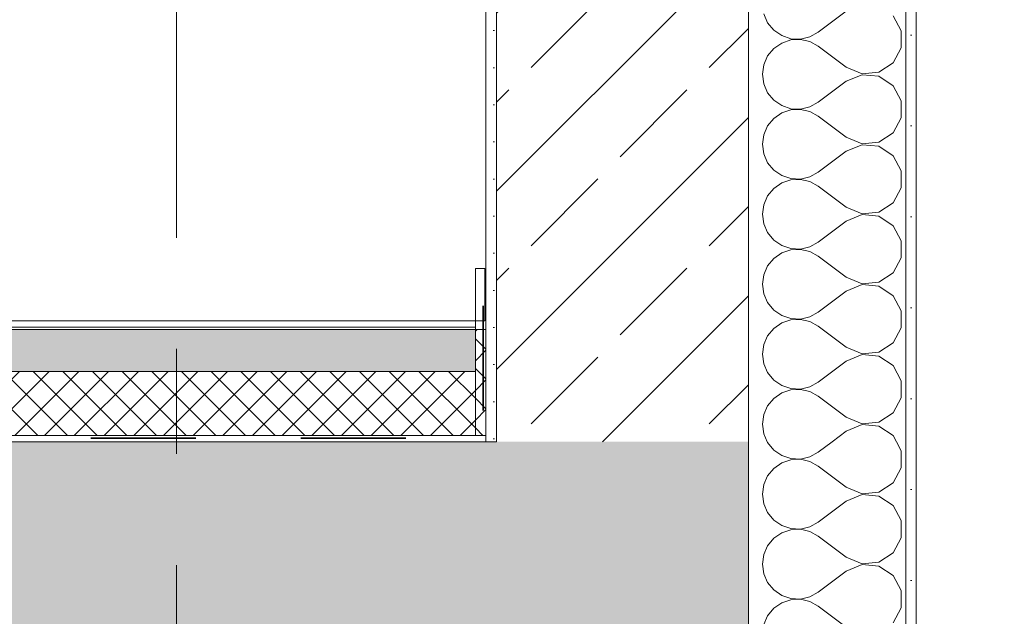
# Model space of a CAD drawing. Header units: metres. Extents: x -17.8 to 3.6, y -5.9 to 16.3.
# Tile 49 of 77: x -0.699 to 0.239, y 3.084 to 3.652. Entities that reach past the tile are written whole.
import ezdxf

# ---------------------------------------------------------------- set-up
doc = ezdxf.new("R2010")
doc.units = ezdxf.units.M
doc.header["$MEASUREMENT"] = 0
for name, pattern in [('Strichlinie doppelt', [0.546806, 0.264583, -0.105833, 0.070556, -0.105833]), ('Strichlinie eng', [0.115, 0.075, -0.04]), ('Wipeout_Contour', [1, 0, -1])]:
    doc.linetypes.add(name, pattern=pattern)
for name, color, linetype in [('152 - Bemaßung_ Beschriftung.Ausbau', 7, 'Continuous'), ('301 - Elemente.Linie', 7, 'Continuous'), ('451 - Universal.Achsen Raster', 7, 'Continuous'), ('603 - Struktur.Bodenplatte_ Decke Roh', 7, 'Continuous'), ('604 - Struktur.Wand Aussen', 7, 'Continuous'), ('605 - Struktur.Wand Innen', 7, 'Continuous'), ('650 - Abdeckung.Fußboden Aufbau', 7, 'Continuous')]:
    doc.layers.add(name, color=color, linetype=linetype)
doc.styles.add('ERSTELLTER_STIL_1', font='txt')
doc.dimstyles.new('ERSTELLTER_STIL__1', dxfattribs={"dimtxt": 0.1, "dimasz": 0.0532, "dimexe": 0.18, "dimexo": 0.0625, "dimgap": 0, "dimtad": 1, "dimzin": 0, "dimdsep": 46, "dimtxsty": 'ERSTELLTER_STIL_1', "dimblk": 'ARROWHEAD_2', "dimblk1": 'ARROWHEAD_2', "dimblk2": 'ARROWHEAD_2', "dimcen": 0.09, "dimse1": 1, "dimse2": 1, "dimclrd": 7, "dimclre": 7, "dimclrt": 7, "dimazin": 0, "dimtfac": 1, "dimtdec": 4, "dimtmove": 0, "dimatfit": 3, "dimfxl": 1, "dimtolj": 1, "dimtzin": 0, "dimarcsym": 0})
pattern_1 = [(45, (0, 0), (-0.014142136, 0.014142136), []), (135, (0, 0), (0.014142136, 0.014142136), [])]
pattern_2 = [(0, (0, 0), (0, 0.0866025), [0, -0.05]), (0, (0.025, 0.0433), (0, 0.0866025), [0, -0.05])]
pattern_3 = [(45, (0, 0), (-0.0848528, 0.0848528), []), (45, (-0.04243, 0.04243), (-0.0848528, 0.0848528), [0.09, -0.03])]

# ---------------------------------------------------------------- blocks, each defined once
blk = doc.blocks.new('*X4')
at = {"layer": '604 - Struktur.Wand Aussen', "color": 7, "linetype": 'Continuous', "lineweight": 5}
for p, q in [((0.01293, 3.25), (0.01331, 3.24914)), ((0.01331, 3.24914), (0.01918, 3.24206)), ((0.075, 3.25), (0.06167, 3.24)), ((0.14066, 3.24145), (0.13608, 3.25)), ((0.01918, 3.24206), (0.02676, 3.23685)), ((0.02676, 3.23685), (0.03547, 3.23391)), ((0.05362, 3.23555), (0.06167, 3.24)), ((0.14066, 3.22521), (0.14066, 3.24145)), ((0.02676, 3.22981), (0.01918, 3.22461)), ((0.03547, 3.23275), (0.02676, 3.22981)), ((0.03547, 3.23391), (0.04466, 3.23347)), ((0.04466, 3.2332), (0.03547, 3.23275)), ((0.04466, 3.23347), (0.05362, 3.23555)), ((0.05362, 3.23112), (0.04466, 3.2332)), ((0.06167, 3.22667), (0.05362, 3.23112)), ((0.01918, 3.22461), (0.01331, 3.21752)), ((0.08833, 3.20667), (0.06167, 3.22667)), ((0.13299, 3.2109), (0.14066, 3.22521)), ((0.0096, 3.20911), (0.00833, 3.2)), ((0.01331, 3.21752), (0.0096, 3.20911)), ((0.11947, 3.20192), (0.13299, 3.2109)), ((0.00833, 3.2), (0.0096, 3.19089)), ((0.08833, 3.20667), (0.1033, 3.20038)), ((0.1033, 3.19962), (0.08833, 3.19333)), ((0.1033, 3.20038), (0.11947, 3.20192)), ((0.11947, 3.19808), (0.1033, 3.19962)), ((0.0096, 3.19089), (0.01331, 3.18248)), ((0.08833, 3.19333), (0.06167, 3.17333)), ((0.13299, 3.1891), (0.11947, 3.19808)), ((0.01331, 3.18248), (0.01918, 3.17539)), ((0.14066, 3.17479), (0.13299, 3.1891)), ((0.01918, 3.17539), (0.02676, 3.17019)), ((0.05362, 3.16888), (0.06167, 3.17333)), ((0.14066, 3.15855), (0.14066, 3.17479)), ((0.02676, 3.16315), (0.01918, 3.15794)), ((0.02676, 3.17019), (0.03547, 3.16725)), ((0.03547, 3.16609), (0.02676, 3.16315)), ((0.03547, 3.16725), (0.04466, 3.1668)), ((0.04466, 3.16653), (0.03547, 3.16609)), ((0.04466, 3.1668), (0.05362, 3.16888)), ((0.05362, 3.16445), (0.04466, 3.16653)), ((0.06167, 3.16), (0.05362, 3.16445)), ((0.01918, 3.15794), (0.01331, 3.15086)), ((0.08833, 3.14), (0.06167, 3.16)), ((0.13299, 3.14424), (0.14066, 3.15855)), ((0.01331, 3.15086), (0.0096, 3.14244)), ((0.11947, 3.13525), (0.13299, 3.14424)), ((0.0096, 3.14244), (0.00833, 3.13333)), ((0.08833, 3.14), (0.1033, 3.13371)), ((0.1033, 3.13371), (0.11947, 3.13525)), ((0.00833, 3.13333), (0.0096, 3.12422)), ((0.0096, 3.12422), (0.01331, 3.11581)), ((0.08833, 3.12667), (0.06167, 3.10667)), ((0.1033, 3.13295), (0.08833, 3.12667)), ((0.11947, 3.13142), (0.1033, 3.13295)), ((0.13299, 3.12243), (0.11947, 3.13142)), ((0.01331, 3.11581), (0.01918, 3.10873)), ((0.14066, 3.10812), (0.13299, 3.12243)), ((0.01918, 3.10873), (0.02676, 3.10352)), ((0.05362, 3.10222), (0.06167, 3.10667)), ((0.14066, 3.09188), (0.14066, 3.10812)), ((0.02676, 3.09648), (0.01918, 3.09127)), ((0.02676, 3.10352), (0.03547, 3.10058)), ((0.03547, 3.09942), (0.02676, 3.09648)), ((0.03547, 3.10058), (0.04466, 3.10013)), ((0.04466, 3.09987), (0.03547, 3.09942)), ((0.04466, 3.10013), (0.05362, 3.10222)), ((0.05362, 3.09778), (0.04466, 3.09987)), ((0.06167, 3.09333), (0.05362, 3.09778)), ((0.01918, 3.09127), (0.01331, 3.08419)), ((0.08833, 3.07333), (0.06167, 3.09333)), ((0.13299, 3.07757), (0.14066, 3.09188)), ((0.01331, 3.08419), (0.0096, 3.07578))]:
    blk.add_line(p, q, dxfattribs=at)
blk = doc.blocks.new('*X8')
at = {"layer": '604 - Struktur.Wand Aussen', "color": 7, "linetype": 'Continuous', "lineweight": 5}
for p, q in [((0.08833, 3.66), (0.06167, 3.64)), ((0.0096, 3.65756), (0.01331, 3.64914)), ((0.14066, 3.64145), (0.13299, 3.65576)), ((0.01331, 3.64914), (0.01918, 3.64206)), ((0.01918, 3.64206), (0.02676, 3.63685)), ((0.14066, 3.62521), (0.14066, 3.64145)), ((0.02676, 3.63685), (0.03547, 3.63391)), ((0.03547, 3.63275), (0.02676, 3.62981)), ((0.03547, 3.63391), (0.04466, 3.63347)), ((0.04466, 3.6332), (0.03547, 3.63275)), ((0.04466, 3.63347), (0.05362, 3.63555)), ((0.05362, 3.63112), (0.04466, 3.6332)), ((0.05362, 3.63555), (0.06167, 3.64)), ((0.06167, 3.62667), (0.05362, 3.63112)), ((0.01918, 3.62461), (0.01331, 3.61752)), ((0.02676, 3.62981), (0.01918, 3.62461)), ((0.08833, 3.60667), (0.06167, 3.62667)), ((0.13299, 3.6109), (0.14066, 3.62521)), ((0.01331, 3.61752), (0.0096, 3.60911)), ((0.0096, 3.60911), (0.00833, 3.6)), ((0.08833, 3.60667), (0.1033, 3.60038)), ((0.11947, 3.60192), (0.13299, 3.6109)), ((0.00833, 3.6), (0.0096, 3.59089)), ((0.08833, 3.59333), (0.06167, 3.57333)), ((0.1033, 3.59962), (0.08833, 3.59333)), ((0.1033, 3.60038), (0.11947, 3.60192)), ((0.11947, 3.59808), (0.1033, 3.59962)), ((0.13299, 3.5891), (0.11947, 3.59808)), ((0.0096, 3.59089), (0.01331, 3.58248)), ((0.14066, 3.57479), (0.13299, 3.5891)), ((0.01331, 3.58248), (0.01918, 3.57539)), ((0.01918, 3.57539), (0.02676, 3.57019)), ((0.14066, 3.55855), (0.14066, 3.57479)), ((0.02676, 3.57019), (0.03547, 3.56725)), ((0.03547, 3.56609), (0.02676, 3.56315)), ((0.03547, 3.56725), (0.04466, 3.5668)), ((0.04466, 3.56653), (0.03547, 3.56609)), ((0.04466, 3.5668), (0.05362, 3.56888)), ((0.05362, 3.56445), (0.04466, 3.56653)), ((0.05362, 3.56888), (0.06167, 3.57333)), ((0.01918, 3.55794), (0.01331, 3.55086)), ((0.02676, 3.56315), (0.01918, 3.55794)), ((0.06167, 3.56), (0.05362, 3.56445)), ((0.08833, 3.54), (0.06167, 3.56)), ((0.13299, 3.54424), (0.14066, 3.55855)), ((0.01331, 3.55086), (0.0096, 3.54244)), ((0.0096, 3.54244), (0.00833, 3.53333)), ((0.08833, 3.54), (0.1033, 3.53371)), ((0.11947, 3.53525), (0.13299, 3.54424)), ((0.00833, 3.53333), (0.0096, 3.52422)), ((0.1033, 3.53295), (0.08833, 3.52667)), ((0.1033, 3.53371), (0.11947, 3.53525)), ((0.11947, 3.53142), (0.1033, 3.53295)), ((0.13299, 3.52243), (0.11947, 3.53142)), ((0.0096, 3.52422), (0.01331, 3.51581)), ((0.08833, 3.52667), (0.06167, 3.50667)), ((0.14066, 3.50812), (0.13299, 3.52243)), ((0.01331, 3.51581), (0.01918, 3.50873)), ((0.01918, 3.50873), (0.02676, 3.50352)), ((0.02676, 3.50352), (0.03547, 3.50058)), ((0.03547, 3.49942), (0.02676, 3.49648)), ((0.03547, 3.50058), (0.04466, 3.50013)), ((0.04466, 3.49987), (0.03547, 3.49942)), ((0.04466, 3.50013), (0.05362, 3.50222)), ((0.05362, 3.49778), (0.04466, 3.49987)), ((0.05362, 3.50222), (0.06167, 3.50667)), ((0.14066, 3.49188), (0.14066, 3.50812)), ((0.01918, 3.49127), (0.01331, 3.48419)), ((0.02676, 3.49648), (0.01918, 3.49127)), ((0.06167, 3.49333), (0.05362, 3.49778)), ((0.08833, 3.47333), (0.06167, 3.49333)), ((0.13299, 3.47757), (0.14066, 3.49188)), ((0.01331, 3.48419), (0.0096, 3.47578)), ((0.0096, 3.47578), (0.00833, 3.46667)), ((0.08833, 3.47333), (0.1033, 3.46705)), ((0.11947, 3.46858), (0.13299, 3.47757)), ((0.00833, 3.46667), (0.0096, 3.45756)), ((0.1033, 3.46629), (0.08833, 3.46)), ((0.1033, 3.46705), (0.11947, 3.46858)), ((0.11947, 3.46475), (0.1033, 3.46629)), ((0.13299, 3.45576), (0.11947, 3.46475)), ((0.0096, 3.45756), (0.01331, 3.44914)), ((0.08833, 3.46), (0.06167, 3.44)), ((0.14066, 3.44145), (0.13299, 3.45576)), ((0.01331, 3.44914), (0.01918, 3.44206)), ((0.01918, 3.44206), (0.02676, 3.43685)), ((0.02676, 3.43685), (0.03547, 3.43391)), ((0.03547, 3.43391), (0.04466, 3.43347)), ((0.04466, 3.43347), (0.05362, 3.43555)), ((0.05362, 3.43555), (0.06167, 3.44)), ((0.14066, 3.42521), (0.14066, 3.44145)), ((0.01918, 3.42461), (0.01331, 3.41752)), ((0.02676, 3.42981), (0.01918, 3.42461)), ((0.03547, 3.43275), (0.02676, 3.42981)), ((0.04466, 3.4332), (0.03547, 3.43275)), ((0.05362, 3.43112), (0.04466, 3.4332)), ((0.06167, 3.42667), (0.05362, 3.43112)), ((0.08833, 3.40667), (0.06167, 3.42667)), ((0.13299, 3.4109), (0.14066, 3.42521)), ((0.01331, 3.41752), (0.0096, 3.40911)), ((0.0096, 3.40911), (0.00833, 3.4)), ((0.08833, 3.40667), (0.1033, 3.40038)), ((0.11947, 3.40192), (0.13299, 3.4109)), ((0.00833, 3.4), (0.0096, 3.39089)), ((0.1033, 3.39962), (0.08833, 3.39333)), ((0.1033, 3.40038), (0.11947, 3.40192)), ((0.11947, 3.39808), (0.1033, 3.39962)), ((0.13299, 3.3891), (0.11947, 3.39808)), ((0.0096, 3.39089), (0.01331, 3.38248)), ((0.08833, 3.39333), (0.06167, 3.37333)), ((0.14066, 3.37479), (0.13299, 3.3891)), ((0.01331, 3.38248), (0.01918, 3.37539)), ((0.01918, 3.37539), (0.02676, 3.37019)), ((0.02676, 3.37019), (0.03547, 3.36725)), ((0.04466, 3.3668), (0.05362, 3.36888)), ((0.05362, 3.36888), (0.06167, 3.37333)), ((0.14066, 3.35855), (0.14066, 3.37479)), ((0.02676, 3.36315), (0.01918, 3.35794)), ((0.03547, 3.36609), (0.02676, 3.36315)), ((0.03547, 3.36725), (0.04466, 3.3668)), ((0.04466, 3.36653), (0.03547, 3.36609)), ((0.05362, 3.36445), (0.04466, 3.36653)), ((0.06167, 3.36), (0.05362, 3.36445)), ((0.08833, 3.34), (0.06167, 3.36)), ((0.01331, 3.35086), (0.0096, 3.34244)), ((0.01918, 3.35794), (0.01331, 3.35086)), ((0.13299, 3.34424), (0.14066, 3.35855)), ((0.0096, 3.34244), (0.00833, 3.33333)), ((0.08833, 3.34), (0.1033, 3.33371)), ((0.11947, 3.33525), (0.13299, 3.34424)), ((0.00833, 3.33333), (0.0096, 3.32422)), ((0.1033, 3.33295), (0.08833, 3.32667)), ((0.1033, 3.33371), (0.11947, 3.33525)), ((0.11947, 3.33142), (0.1033, 3.33295)), ((0.13299, 3.32243), (0.11947, 3.33142)), ((0.0096, 3.32422), (0.01331, 3.31581)), ((0.08833, 3.32667), (0.06167, 3.30667)), ((0.14066, 3.30812), (0.13299, 3.32243)), ((0.01331, 3.31581), (0.01918, 3.30873)), ((0.01918, 3.30873), (0.02676, 3.30352)), ((0.02676, 3.30352), (0.03547, 3.30058)), ((0.05362, 3.30222), (0.06167, 3.30667)), ((0.14066, 3.29188), (0.14066, 3.30812)), ((0.02676, 3.29648), (0.01918, 3.29127)), ((0.03547, 3.29942), (0.02676, 3.29648)), ((0.03547, 3.30058), (0.04466, 3.30013)), ((0.04466, 3.29987), (0.03547, 3.29942)), ((0.04466, 3.30013), (0.05362, 3.30222)), ((0.05362, 3.29778), (0.04466, 3.29987)), ((0.06167, 3.29333), (0.05362, 3.29778)), ((0.08833, 3.27333), (0.06167, 3.29333)), ((0.01331, 3.28419), (0.0096, 3.27578)), ((0.01918, 3.29127), (0.01331, 3.28419)), ((0.13299, 3.27757), (0.14066, 3.29188)), ((0.0096, 3.27578), (0.00833, 3.26667)), ((0.11947, 3.26858), (0.13299, 3.27757)), ((0.00833, 3.26667), (0.0096, 3.25756)), ((0.08833, 3.27333), (0.1033, 3.26705)), ((0.1033, 3.26629), (0.08833, 3.26)), ((0.1033, 3.26705), (0.11947, 3.26858)), ((0.11947, 3.26475), (0.1033, 3.26629)), ((0.0096, 3.25756), (0.01293, 3.25)), ((0.08833, 3.26), (0.075, 3.25)), ((0.13299, 3.25576), (0.11947, 3.26475)), ((0.13608, 3.25), (0.13299, 3.25576))]:
    blk.add_line(p, q, dxfattribs=at)
blk = doc.blocks.new('*D22')
at = {"layer": '152 - Bemaßung_ Beschriftung.Ausbau', "color": 7, "linetype": 'Continuous', "lineweight": 5}
for p, q in [((1.155, -3.22), (1.155, 13.31987)), ((1.12, -3.19979), (1.19, -3.24021)), ((1.2075, -3.22), (1.1025, -3.22)), ((1.155, -3.26), (1.155, -3.22)), ((1.12, -3.23979), (1.19, -3.28021)), ((1.2075, -3.26), (1.1025, -3.26)), ((1.155, -3.29423), (1.155, -3.26))]:
    blk.add_line(p, q, dxfattribs=at)
at = {"color": 254, "linetype": 'Wipeout_Contour', "lineweight": 0, "ltscale": 14.131746}
blk.add_wipeout([(1.15375, -3.37487), (1.15375, -3.26148), (1.01625, -3.26148), (1.01625, -3.37487)], dxfattribs=at).dxf.layer = '152 - Bemaßung_ Beschriftung.Ausbau'
at = {"layer": '152 - Bemaßung_ Beschriftung.Ausbau', "color": 7, "lineweight": 5, "insert": (1.135, -3.35612), "char_height": 0.1, "attachment_point": 7, "rotation": 90, "style": 'ERSTELLTER_STIL_1'}
blk.add_mtext('\\A1;{\\pql;\\fArial|b0|i0|c0|p38;4}', dxfattribs=at)
blk = doc.blocks.new('ARROWHEAD_2')
at = {"color": 0, "linetype": 'Continuous', "lineweight": 0}
for p, q in [((-0.378, -0.655), (0.378, 0.655)), ((0, 0), (-1, 0))]:
    blk.add_line(p, q, dxfattribs=at)
blk = doc.blocks.new('*D24')
at = {"layer": '152 - Bemaßung_ Beschriftung.Ausbau', "color": 7, "linetype": 'Continuous', "lineweight": 5}
for p, q in [((1.155, 13.31987), (1.155, 13.3541)), ((1.19, 13.29967), (1.12, 13.34008)), ((1.2075, 13.31987), (1.1025, 13.31987)), ((1.155, -3.22), (1.155, 13.31987)), ((1.12, -3.19979), (1.19, -3.24021))]:
    blk.add_line(p, q, dxfattribs=at)
at = {"color": 254, "linetype": 'Wipeout_Contour', "lineweight": 0, "ltscale": 20.736463}
blk.add_wipeout([(1.15375, 4.81013), (1.15375, 5.28974), (1.01625, 5.28974), (1.01625, 4.81013)], dxfattribs=at).dxf.layer = '152 - Bemaßung_ Beschriftung.Ausbau'
at = {"layer": '152 - Bemaßung_ Beschriftung.Ausbau', "color": 7, "lineweight": 5, "insert": (1.1544, 4.82888), "char_height": 0.1, "attachment_point": 7, "rotation": 90, "style": 'ERSTELLTER_STIL_1'}
blk.add_mtext('\\A1;{\\pql;\\fArial|b0|i0|c0|p38;16,53\\fArial|b0|i0|c0|p38;\\A1{\\H.66x;\\S99^  ;}}', dxfattribs=at)
blk = doc.blocks.new('*D29')
at = {"layer": '152 - Bemaßung_ Beschriftung.Ausbau', "color": 7, "linetype": 'Continuous', "lineweight": 5}
for p, q in [((0.62, 3.38521), (0.69, 3.34479)), ((0.7075, 3.365), (0.6025, 3.365)), ((0.655, 2.78), (0.655, 3.365)), ((0.62, 2.80021), (0.69, 2.75979)), ((0.7075, 2.78), (0.6025, 2.78))]:
    blk.add_line(p, q, dxfattribs=at)
at = {"layer": '152 - Bemaßung_ Beschriftung.Ausbau', "color": 7, "lineweight": 5, "insert": (0.63664, 2.97157), "char_height": 0.1, "attachment_point": 7, "rotation": 90, "style": 'ERSTELLTER_STIL_1'}
blk.add_mtext('\\A1;{\\pql;\\fArial|b0|i0|c0|p38;58\\fArial|b0|i0|c0|p38;\\A1{\\H.66x;\\S5^  ;}}', dxfattribs=at)
at = {"color": 254, "linetype": 'Wipeout_Contour', "lineweight": 0, "ltscale": 12.654965}
blk.add_wipeout([(0.65375, 2.95282), (0.65375, 3.19218), (0.51625, 3.19218), (0.51625, 2.95282)], dxfattribs=at).dxf.layer = '152 - Bemaßung_ Beschriftung.Ausbau'
blk = doc.blocks.new('*D30')
at = {"layer": '152 - Bemaßung_ Beschriftung.Ausbau', "color": 7, "linetype": 'Continuous', "lineweight": 5}
for p, q in [((0.62, 4.15521), (0.69, 4.11479)), ((0.7075, 4.135), (0.6025, 4.135)), ((0.655, 3.365), (0.655, 4.135)), ((0.62, 3.38521), (0.69, 3.34479)), ((0.7075, 3.365), (0.6025, 3.365))]:
    blk.add_line(p, q, dxfattribs=at)
at = {"color": 254, "linetype": 'Wipeout_Contour', "lineweight": 0, "ltscale": 15.304452}
blk.add_wipeout([(0.65375, 3.65536), (0.65375, 3.84464), (0.51625, 3.84464), (0.51625, 3.65536)], dxfattribs=at).dxf.layer = '152 - Bemaßung_ Beschriftung.Ausbau'
at = {"layer": '152 - Bemaßung_ Beschriftung.Ausbau', "color": 7, "lineweight": 5, "insert": (0.635, 3.67411), "char_height": 0.1, "attachment_point": 7, "rotation": 90, "style": 'ERSTELLTER_STIL_1'}
blk.add_mtext('\\A1;{\\pql;\\fArial|b0|i0|c0|p38;77}', dxfattribs=at)
blk = doc.blocks.new('*D75')
at = {"layer": '152 - Bemaßung_ Beschriftung.Ausbau', "color": 7, "linetype": 'Continuous', "lineweight": 5}
for p, q in [((-1.05448, 6.13521), (-0.98448, 6.09479)), ((-0.96698, 6.115), (-1.07198, 6.115)), ((-1.01948, 3.25), (-1.01948, 6.115)), ((-1.05448, 3.27021), (-0.98448, 3.22979)), ((-0.96698, 3.25), (-1.07198, 3.25)), ((-1.01948, 3.21577), (-1.01948, 3.25))]:
    blk.add_line(p, q, dxfattribs=at)
at = {"layer": '152 - Bemaßung_ Beschriftung.Ausbau', "color": 7, "lineweight": 5, "insert": (-1.02008, 4.52443), "char_height": 0.1, "attachment_point": 7, "rotation": 90, "style": 'ERSTELLTER_STIL_1'}
blk.add_mtext('\\A1;{\\pql;\\fArial|b0|i0|c0|p38;2,86\\fArial|b0|i0|c0|p38;\\A1{\\H.66x;\\S5^  ;}}', dxfattribs=at)
blk = doc.blocks.new('*D92')
at = {"layer": '152 - Bemaßung_ Beschriftung.Ausbau', "color": 7, "linetype": 'Continuous', "lineweight": 5}
for p, q in [((-14.855, 0), (-14.855, 13.31987)), ((-14.89, 0.02021), (-14.82, -0.02021)), ((-14.8025, 0), (-14.9075, 0)), ((-14.855, -1.75), (-14.855, 0)), ((-14.89, -1.72979), (-14.82, -1.77021)), ((-14.8025, -1.75), (-14.9075, -1.75))]:
    blk.add_line(p, q, dxfattribs=at)
at = {"color": 254, "linetype": 'Wipeout_Contour', "lineweight": 0, "ltscale": 59.837338}
blk.add_wipeout([(-14.85625, -1.02678), (-14.85625, -0.72322), (-14.99375, -0.72322), (-14.99375, -1.02678)], dxfattribs=at).dxf.layer = '152 - Bemaßung_ Beschriftung.Ausbau'
at = {"layer": '152 - Bemaßung_ Beschriftung.Ausbau', "color": 7, "lineweight": 5, "insert": (-14.875, -1.00803), "char_height": 0.1, "attachment_point": 7, "rotation": 90, "style": 'ERSTELLTER_STIL_1'}
blk.add_mtext('\\A1;{\\pql;\\fArial|b0|i0|c0|p38;1,75}', dxfattribs=at)
blk = doc.blocks.new('*D93')
at = {"layer": '152 - Bemaßung_ Beschriftung.Ausbau', "color": 7, "linetype": 'Continuous', "lineweight": 5}
for p, q in [((-14.855, 13.31987), (-14.855, 13.3541)), ((-14.82, 13.29967), (-14.89, 13.34008)), ((-14.8025, 13.31987), (-14.9075, 13.31987)), ((-14.855, 0), (-14.855, 13.31987)), ((-14.89, 0.02021), (-14.82, -0.02021))]:
    blk.add_line(p, q, dxfattribs=at)
at = {"color": 254, "linetype": 'Wipeout_Contour', "lineweight": 0, "ltscale": 65.424627}
blk.add_wipeout([(-14.85625, 6.42013), (-14.85625, 6.89974), (-14.99375, 6.89974), (-14.99375, 6.42013)], dxfattribs=at).dxf.layer = '152 - Bemaßung_ Beschriftung.Ausbau'
at = {"layer": '152 - Bemaßung_ Beschriftung.Ausbau', "color": 7, "lineweight": 5, "insert": (-14.8556, 6.43888), "char_height": 0.1, "attachment_point": 7, "rotation": 90, "style": 'ERSTELLTER_STIL_1'}
blk.add_mtext('\\A1;{\\pql;\\fArial|b0|i0|c0|p38;13,31\\fArial|b0|i0|c0|p38;\\A1{\\H.66x;\\S99^  ;}}', dxfattribs=at)
blk = doc.blocks.new('*D99')
at = {"layer": '152 - Bemaßung_ Beschriftung.Ausbau', "color": 7, "linetype": 'Continuous', "lineweight": 5}
for p, q in [((-14.39, 4.15521), (-14.32, 4.11479)), ((-14.3025, 4.135), (-14.4075, 4.135)), ((-14.355, 3.365), (-14.355, 4.135)), ((-14.39, 3.38521), (-14.32, 3.34479)), ((-14.3025, 3.365), (-14.4075, 3.365))]:
    blk.add_line(p, q, dxfattribs=at)
at = {"color": 254, "linetype": 'Wipeout_Contour', "lineweight": 0, "ltscale": 59.657929}
blk.add_wipeout([(-14.35625, 3.65536), (-14.35625, 3.84464), (-14.49375, 3.84464), (-14.49375, 3.65536)], dxfattribs=at).dxf.layer = '152 - Bemaßung_ Beschriftung.Ausbau'
at = {"layer": '152 - Bemaßung_ Beschriftung.Ausbau', "color": 7, "lineweight": 5, "insert": (-14.375, 3.67411), "char_height": 0.1, "attachment_point": 7, "rotation": 90, "style": 'ERSTELLTER_STIL_1'}
blk.add_mtext('\\A1;{\\pql;\\fArial|b0|i0|c0|p38;77}', dxfattribs=at)
blk = doc.blocks.new('*D110')
at = {"layer": '152 - Bemaßung_ Beschriftung.Ausbau', "color": 7, "linetype": 'Continuous', "lineweight": 5}
for p, q in [((-2.44657, 3.38521), (-2.37657, 3.34479)), ((-2.35907, 3.365), (-2.46407, 3.365)), ((-2.41157, 0), (-2.41157, 3.365)), ((-2.44657, 0.02021), (-2.37657, -0.02021)), ((-2.35907, 0), (-2.46407, 0))]:
    blk.add_line(p, q, dxfattribs=at)
at = {"layer": '152 - Bemaßung_ Beschriftung.Ausbau', "color": 7, "lineweight": 5, "insert": (-2.41217, 1.52443), "char_height": 0.1, "attachment_point": 7, "rotation": 90, "style": 'ERSTELLTER_STIL_1'}
blk.add_mtext('\\A1;{\\pql;\\fArial|b0|i0|c0|p38;3,36\\fArial|b0|i0|c0|p38;\\A1{\\H.66x;\\S5^  ;}}', dxfattribs=at)
blk = doc.blocks.new('*D111')
at = {"layer": '152 - Bemaßung_ Beschriftung.Ausbau', "color": 7, "linetype": 'Continuous', "lineweight": 5}
for p, q in [((-2.44657, 6.71521), (-2.37657, 6.67479)), ((-2.35907, 6.695), (-2.46407, 6.695)), ((-2.41157, 3.365), (-2.41157, 6.695)), ((-2.44657, 3.38521), (-2.37657, 3.34479)), ((-2.35907, 3.365), (-2.46407, 3.365))]:
    blk.add_line(p, q, dxfattribs=at)
at = {"layer": '152 - Bemaßung_ Beschriftung.Ausbau', "color": 7, "lineweight": 5, "insert": (-2.43157, 4.89697), "char_height": 0.1, "attachment_point": 7, "rotation": 90, "style": 'ERSTELLTER_STIL_1'}
blk.add_mtext('\\A1;{\\pql;\\fArial|b0|i0|c0|p38;3,33}', dxfattribs=at)

msp = doc.modelspace()

# ---------------------------------------------------------------- hatches: boundary and pattern name
at = {"layer": '603 - Struktur.Bodenplatte_ Decke Roh', "linetype": 'Continuous', "lineweight": 5}
h = msp.add_hatch(dxfattribs=at)
h.set_pattern_fill('Beton__Stahlbeton_0001', style=0, pattern_type=2)
h.set_pattern_definition(pattern_3)
h.paths.add_polyline_path([(-0.005, 3), (-0.005, 3.25), (-13.695, 3.25), (-13.695, 3), (-13.455, 3), (-13.30998, 3), (-12.98998, 3), (-11.22, 3), (-11.1055, 3), (-8.50998, 3), (-8.08998, 3), (-6.00998, 3), (-5.78998, 3), (-5.40998, 3), (-5.18998, 3), (-0.70998, 3), (-0.38998, 3), (-0.245, 3)])
at = {"layer": '604 - Struktur.Wand Aussen', "linetype": 'Continuous', "lineweight": 5}
h = msp.add_hatch(dxfattribs=at)
h.set_pattern_fill('Gips_0001', style=0, pattern_type=2)
h.set_pattern_definition([(45, (0, 0), (-0.01767767, 0.01767767), [0, -0.025])])
h.paths.add_polyline_path([(-0.245, 4.135), (-0.255, 4.135), (-0.255, 3.25), (-0.245, 3.25)])
h = msp.add_hatch(dxfattribs=at)
h.set_pattern_fill('Beton__Stahlbeton_0001', style=0, pattern_type=2)
h.set_pattern_definition(pattern_3)
h.paths.add_polyline_path([(-0.005, 4.135), (-0.125, 4.135), (-0.245, 4.135), (-0.245, 3.25), (-0.005, 3.25)])
h = msp.add_hatch(dxfattribs=at)
h.set_pattern_fill('Verputz_0001', style=0, pattern_type=2)
h.set_pattern_definition(pattern_2)
h.paths.add_polyline_path([(0.155, 3.25), (0.155, 4.135), (0.145, 4.135), (0.145, 3.25)])
h = msp.add_hatch(dxfattribs=at)
h.set_pattern_fill('Verputz_0001', style=0, pattern_type=2)
h.set_pattern_definition(pattern_2)
h.paths.add_polyline_path([(0.155, 3.25), (0.145, 3.25), (0.145, 2.68), (0.155, 2.68)])
at = {"layer": '650 - Abdeckung.Fußboden Aufbau', "linetype": 'Continuous', "lineweight": 5}
h = msp.add_hatch(dxfattribs=at)
h.set_pattern_fill('Beton__unbewehrt_0001', color=1, style=0, pattern_type=2)
h.set_pattern_definition([(45, (0, 0), (-0.03535534, 0.03535534), [0.0375, -0.0125]), (45, (1e-17, 0.035355), (-0.03535534, 0.03535534), [0.0375, -0.0125])])
h.paths.add_polyline_path([(-0.265, 3.357), (-0.265, 3.317), (-5.86248, 3.317), (-5.86248, 3.357)])
h = msp.add_hatch(dxfattribs=at)
h.set_pattern_fill('Dämmung__hart_2_0001', color=1, style=0, pattern_type=2)
h.set_pattern_definition(pattern_1)
h.paths.add_polyline_path([(-0.265, 3.256), (-0.255, 3.256), (-0.255, 3.357), (-0.265, 3.357)])
h = msp.add_hatch(dxfattribs=at)
h.set_pattern_fill('Dämmung__hart_2_0001', color=1, style=0, pattern_type=2)
h.set_pattern_definition(pattern_1)
h.paths.add_polyline_path([(-0.265, 3.317), (-0.265, 3.256), (-5.86248, 3.256), (-5.86248, 3.317)])

# ---------------------------------------------------------------- linework, layer by layer
at = {"layer": '301 - Elemente.Linie', "color": 92, "linetype": 'Strichlinie eng', "lineweight": 35, "true_color": 0x00be00, "flags": 128}
msp.add_lwpolyline([(-5.86981, 3.415), (-5.86981, 3.25338), (-0.25763, 3.25338), (-0.25763, 3.415)], dxfattribs=at)
at = {"layer": '301 - Elemente.Linie', "color": 1, "linetype": 'Continuous', "lineweight": 13, "flags": 128}
msp.add_lwpolyline([(-0.265, 3.365), (-0.25613, 3.365), (-0.25613, 3.415), (-0.265, 3.415)], close=True, dxfattribs=at)
at = {"layer": '451 - Universal.Achsen Raster', "color": 160, "linetype": 'Strichlinie doppelt', "lineweight": 9, "true_color": 0x3232ff}
msp.add_line((-0.54998, 15.81), (-0.54998, -5.5), dxfattribs=at)
at = {"layer": '603 - Struktur.Bodenplatte_ Decke Roh', "color": 1, "linetype": 'Continuous', "lineweight": 13}
msp.add_line((-0.265, 3.256), (-5.87248, 3.256), dxfattribs=at)
at = {"layer": '603 - Struktur.Bodenplatte_ Decke Roh', "color": 7, "linetype": 'Continuous', "lineweight": 13, "flags": 128}
msp.add_lwpolyline([(-0.245, 3.25), (-0.255, 3.25), (-5.87248, 3.25), (-5.88498, 3.25), (-5.89748, 3.25), (-5.99748, 3.25), (-6.00998, 3.25), (-6.02248, 3.25), (-8.07748, 3.25), (-8.08998, 3.25), (-8.10248, 3.25), (-8.20248, 3.25), (-8.21498, 3.25), (-8.22748, 3.25), (-13.445, 3.25), (-13.455, 3.25)], dxfattribs=at)
at = {"layer": '604 - Struktur.Wand Aussen', "color": 7, "linetype": 'Continuous', "lineweight": 5}
for p, q in [((-0.255, 4.135), (-0.255, 3.25)), ((0.145, 4.135), (0.145, 3.25)), ((0.155, 4.135), (0.155, 3.25)), ((0.145, 3.25), (0.145, 2.68)), ((0.155, 3.25), (0.155, 2.68))]:
    msp.add_line(p, q, dxfattribs=at)
at = {"layer": '604 - Struktur.Wand Aussen', "color": 7, "linetype": 'Continuous', "lineweight": 13}
for p, q in [((-0.245, 4.135), (-0.245, 3.25)), ((-0.005, 4.135), (-0.005, 3.25))]:
    msp.add_line(p, q, dxfattribs=at)
at = {"layer": '604 - Struktur.Wand Aussen', "color": 7, "linetype": 'Continuous', "lineweight": 13, "flags": 128}
msp.add_lwpolyline([(-0.005, 3.25), (-0.005, 3), (-0.005, 2.68)], dxfattribs=at)
at = {"layer": '605 - Struktur.Wand Innen', "color": 1, "linetype": 'Continuous', "lineweight": 13, "flags": 128}
msp.add_lwpolyline([(-0.265, 3.365), (-0.265, 3.317)], dxfattribs=at)
at = {"layer": '650 - Abdeckung.Fußboden Aufbau', "color": 1, "linetype": 'Continuous', "lineweight": 13}
for p, q in [((-5.86248, 3.365), (-0.265, 3.365)), ((-5.86248, 3.359), (-0.265, 3.359)), ((-5.86248, 3.357), (-0.265, 3.357)), ((-5.86248, 3.317), (-0.265, 3.317))]:
    msp.add_line(p, q, dxfattribs=at)
at = {"layer": '650 - Abdeckung.Fußboden Aufbau', "color": 1, "linetype": 'Continuous', "lineweight": 9, "flags": 128}
msp.add_lwpolyline([(-0.265, 3.256), (-0.255, 3.256), (-0.255, 3.357), (-0.265, 3.357)], close=True, dxfattribs=at)

# ---------------------------------------------------------------- block references
at = {"layer": '604 - Struktur.Wand Aussen', "color": 7, "linetype": 'Continuous', "lineweight": 5}
for name in ['*X8', '*X4']:
    msp.add_blockref(name, (0, 0), dxfattribs=at)

# ---------------------------------------------------------------- next in the draw order: dimensions: what is measured, and where the dimension line sits
at = {"layer": '152 - Bemaßung_ Beschriftung.Ausbau', "color": 7, "linetype": 'Continuous', "lineweight": 5}
dim = msp.add_linear_dim(base=(1.155, -3.22), p1=(-0.005, -3.26), p2=(-0.445, -3.22), angle=90, dimstyle='ERSTELLTER_STIL__1', dxfattribs=at)
dim.commit()
dim.dimension.update_dxf_attribs({"geometry": '*D22', "text_midpoint": (1.085, -3.318), "dimtype": 160, "text_rotation": 90})

# ---------------------------------------------------------------- next in the draw order: dimensions: what is measured, and where the dimension line sits
dim = msp.add_linear_dim(base=(1.155, 13.31987), p1=(-0.445, -3.22), p2=(0.145, 13.31987), angle=90, dimstyle='ERSTELLTER_STIL__1', dxfattribs=at)
dim.commit()
dim.dimension.update_dxf_attribs({"geometry": '*D24', "text_midpoint": (1.085, 5.17006), "dimtype": 160, "text_rotation": 90})

# ---------------------------------------------------------------- next in the draw order: dimensions: what is measured, and where the dimension line sits
dim = msp.add_linear_dim(base=(0.655, 3.365), p1=(-0.125000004, 2.780000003), p2=(-0.264999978, 3.365), angle=90, dimstyle='ERSTELLTER_STIL__1', dxfattribs=at)
dim.commit()
dim.dimension.update_dxf_attribs({"geometry": '*D29', "text_midpoint": (0.585, 3.182866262), "dimtype": 160, "text_rotation": 90})

# ---------------------------------------------------------------- next in the draw order: dimensions: what is measured, and where the dimension line sits
dim = msp.add_linear_dim(base=(0.655, 4.135), p1=(-0.265, 3.365), p2=(-0.125, 4.135), angle=90, dimstyle='ERSTELLTER_STIL__1', dxfattribs=at)
dim.commit()
dim.dimension.update_dxf_attribs({"geometry": '*D30', "text_midpoint": (0.585, 3.75035), "dimtype": 160, "text_rotation": 90})

# ---------------------------------------------------------------- next in the draw order: dimensions: what is measured, and where the dimension line sits
dim = msp.add_linear_dim(base=(-1.0194822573, 6.115), p1=(-0.245, 3.25), p2=(-0.6999822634, 6.115), angle=90, dimstyle='ERSTELLTER_STIL__1', dxfattribs=at)
dim.commit()
dim.dimension.update_dxf_attribs({"geometry": '*D75', "text_midpoint": (-1.0894822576, 4.7893704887), "dimtype": 160, "text_rotation": 90})

# ---------------------------------------------------------------- next in the draw order: dimensions: what is measured, and where the dimension line sits
dim = msp.add_linear_dim(base=(-14.855, 0), p1=(0.115, -1.75), p2=(-13.445, 0), angle=90, dimstyle='ERSTELLTER_STIL__1', dxfattribs=at)
dim.commit()
dim.dimension.update_dxf_attribs({"geometry": '*D92', "text_midpoint": (-14.925, -0.87815), "dimtype": 160, "text_rotation": 90})

# ---------------------------------------------------------------- next in the draw order: dimensions: what is measured, and where the dimension line sits
dim = msp.add_linear_dim(base=(-14.855, 13.31987), p1=(-13.445, 0), p2=(0.145, 13.31987), angle=90, dimstyle='ERSTELLTER_STIL__1', dxfattribs=at)
dim.commit()
dim.dimension.update_dxf_attribs({"geometry": '*D93', "text_midpoint": (-14.925, 6.78006), "dimtype": 160, "text_rotation": 90})

# ---------------------------------------------------------------- next in the draw order: dimensions: what is measured, and where the dimension line sits
dim = msp.add_linear_dim(base=(-14.355, 4.135), p1=(-13.435, 3.365), p2=(-0.125, 4.135), angle=90, dimstyle='ERSTELLTER_STIL__1', dxfattribs=at)
dim.commit()
dim.dimension.update_dxf_attribs({"geometry": '*D99', "text_midpoint": (-14.425, 3.75035), "dimtype": 160, "text_rotation": 90})

# ---------------------------------------------------------------- next in the draw order: dimensions: what is measured, and where the dimension line sits
for base, p1, p2, picture, middle in [((-2.41157, 6.695), (-0.255, 3.365), (-0.255, 6.695), '*D111', (-2.48157, 5.02685)), ((-2.4115701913, 3.365), (-0.245, 0), (-0.2549999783, 3.365), '*D110', (-2.4815701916, 1.7893704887))]:
    dim = msp.add_linear_dim(base=base, p1=p1, p2=p2, angle=90, dimstyle='ERSTELLTER_STIL__1', dxfattribs=at)
    dim.commit()
    dim.dimension.update_dxf_attribs({"geometry": picture, "text_midpoint": middle, "dimtype": 160, "text_rotation": 90})

doc.saveas('drawing.dxf')
